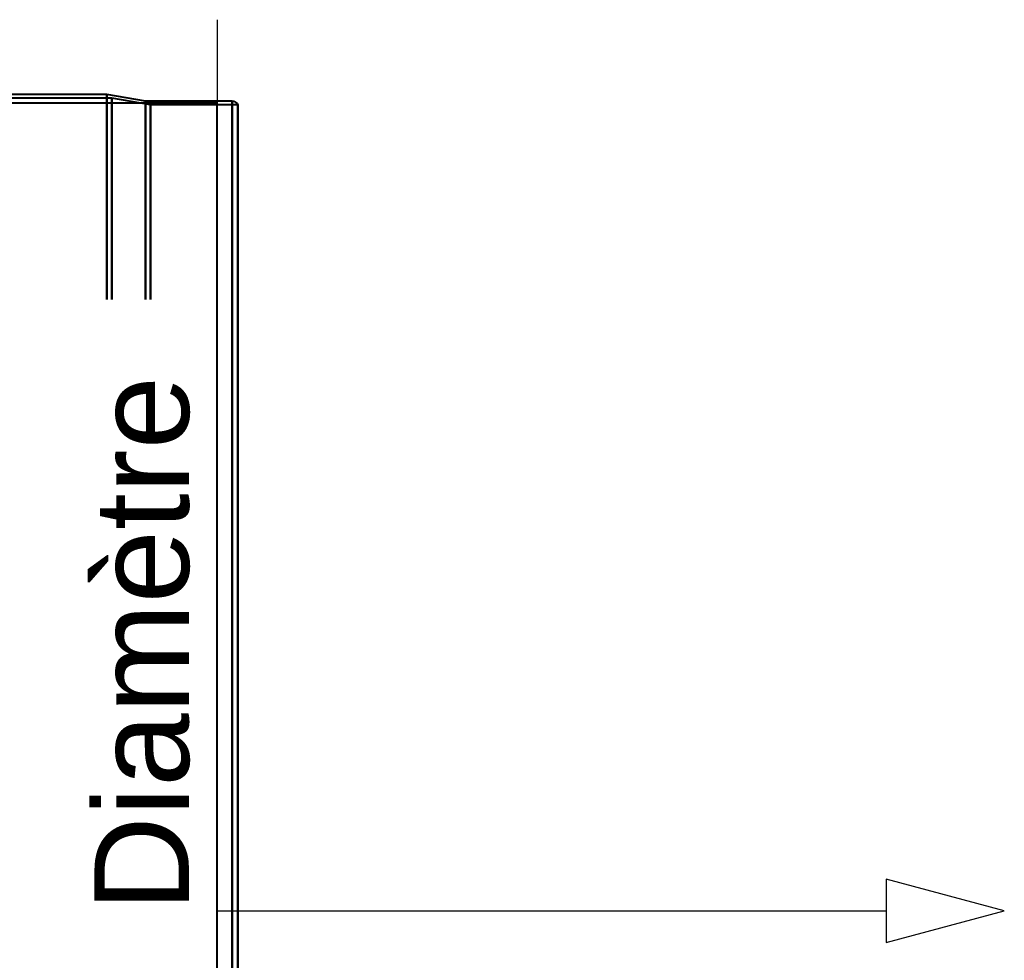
# Model space of a CAD drawing. Header units: millimetres. Extents: x -1087 to 1688, y -120 to 1010.
# Tile 68 of 86: x 542 to 695, y 315 to 461. Entities that reach past the tile are written whole.
import ezdxf

# ---------------------------------------------------------------- set-up
doc = ezdxf.new("R2010")
doc.units = ezdxf.units.MM
doc.layers.add('A-GENM', color=13, linetype='Continuous', lineweight=40)
doc.layers.add('G-IMPT', color=8, linetype='Continuous', lineweight=40)
doc.styles.add('Arial_1', font='arial.ttf', dxfattribs={"height": 14.6304})

# ---------------------------------------------------------------- blocks, each defined once
blk = doc.blocks.new('NEXA 700 CALQUES_dwg-751640-Arrière')
at = {"layer": 'G-IMPT'}
for p, q in [((556.74, 448.78), (515.17, 448.78)), ((555.97, 449.37), (515.97, 449.37)), ((561.97, 448.34), (555.97, 449.37)), ((555.97, 323.37), (555.97, 449.37)), ((555.97, 449.37), (555.97, 323.37)), ((562.74, 447.75), (556.74, 448.78)), ((556.74, 448.78), (556.74, 323.37)), ((556.74, 323.37), (556.74, 448.78)), ((575.36, 448.34), (561.97, 448.34)), ((561.97, 323.37), (561.97, 448.34)), ((561.97, 448.34), (561.97, 323.37)), ((575.36, 323.37), (575.36, 448.34)), ((575.36, 448.34), (575.36, 323.37)), ((576.27, 447.75), (562.74, 447.75)), ((562.74, 447.75), (562.74, 323.37)), ((562.74, 323.37), (562.74, 447.75)), ((576.27, 447.75), (576.27, 323.37)), ((576.27, 323.37), (576.27, 447.75)), ((555.97, 197.37), (555.97, 323.37)), ((555.97, 323.37), (555.97, 197.37)), ((556.74, 323.37), (556.74, 197.96)), ((556.74, 197.96), (556.74, 323.37)), ((561.97, 198.41), (561.97, 323.37)), ((561.97, 323.37), (561.97, 198.41)), ((562.74, 323.37), (562.74, 199)), ((562.74, 199), (562.74, 323.37)), ((575.36, 198.41), (575.36, 323.37)), ((575.36, 323.37), (575.36, 198.41)), ((576.27, 323.37), (576.27, 199)), ((576.27, 199), (576.27, 323.37))]:
    blk.add_line(p, q, dxfattribs=at)
at = {"layer": 'G-IMPT', "flags": 128}
blk.add_lwpolyline([(575.36, 448.34), (575.61, 448.3), (575.81, 448.23), (575.96, 448.14), (576.14, 447.96), (576.27, 447.75)], dxfattribs=at)
blk = doc.blocks.new('Souche connecteur circulaire R23 - Souche connecteur circulaire R23-751697-Arrière')
at = {"layer": 'A-GENM'}
for p, q in [((573.03, 448), (533.03, 448)), ((533.03, 448), (533.03, 323)), ((573.03, 323), (573.03, 448)), ((533.03, 323), (533.03, 198)), ((573.03, 198), (573.03, 323)), ((533.03, 198), (573.03, 198))]:
    blk.add_line(p, q, dxfattribs=at)

msp = doc.modelspace()

# ---------------------------------------------------------------- linework, layer by layer
at = {"color": 1, "lineweight": 30}
for p, q in [((573.03, 460.94), (573.03, 435.06)), ((573.03, 198), (573.03, 448))]:
    msp.add_line(p, q, dxfattribs=at)
at = {"color": 94, "lineweight": 30}
msp.add_line((573.03, 198), (573.03, 448), dxfattribs=at)
at = {"color": 5, "lineweight": 30}
msp.add_line((573.03, 323), (676.66, 323), dxfattribs=at)
at = {"color": 5, "lineweight": 30, "flags": 128}
msp.add_lwpolyline([(694.95, 323), (676.66, 327.9), (676.66, 318.1)], close=True, dxfattribs=at)

# ---------------------------------------------------------------- block references
at = {"layer": 'A-GENM'}
msp.add_blockref('Souche connecteur circulaire R23 - Souche connecteur circulaire R23-751697-Arrière', (0, 0), dxfattribs=at)
at = {"layer": 'G-IMPT'}
msp.add_blockref('NEXA 700 CALQUES_dwg-751640-Arrière', (0, 0), dxfattribs=at)

# ---------------------------------------------------------------- next in the draw order: texts
at = {"color": 5, "lineweight": 30, "insert": (554.04, 364.34), "char_height": 14.63, "width": 99.2058, "attachment_point": 2, "rotation": 90, "line_spacing_factor": 0.941778, "style": 'Arial_1', "bg_fill": 3, "box_fill_scale": 1.25, "bg_fill_color": 9, "bg_fill_true_color": 13158600, "bg_fill_transparency": 0}
msp.add_mtext('Diamètre', dxfattribs=at)

doc.saveas('drawing.dxf')
